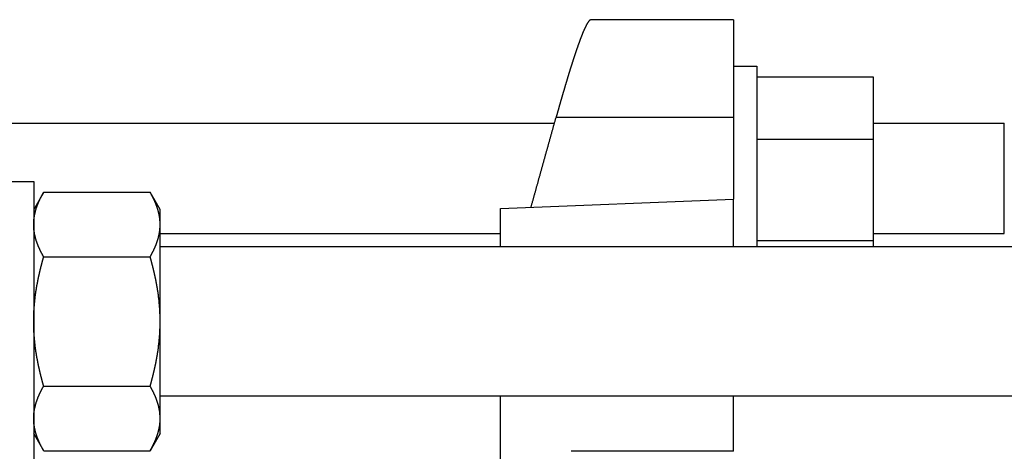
# Model space of a CAD drawing. Header units: millimetres. Extents: x -44 to 549, y 89 to 318.
# Tile 11 of 15: x 316 to 421, y 253 to 299. Entities that reach past the tile are written whole.
import ezdxf

# ---------------------------------------------------------------- set-up
doc = ezdxf.new("R2010")
doc.units = ezdxf.units.MM
doc.header["$MEASUREMENT"] = 0
doc.layers.add('16', color=7, linetype='Continuous')

msp = doc.modelspace()

# ---------------------------------------------------------------- linework, layer by layer
at = {"color": 7, "linetype": 'Continuous', "lineweight": 30}
for p, q in [((314.13, 281.97), (317.13, 281.97)), ((317.13, 281.97), (317.13, 251.97)), ((318.2, 280.82), (317.13, 278.97)), ((318.2, 280.82), (329.61, 280.82)), ((330.68, 278.97), (329.61, 280.82)), ((392.13, 274.97), (392.13, 280.08)), ((330.68, 254.97), (330.68, 278.97)), ((367.13, 274.97), (367.13, 279.08)), ((457.58, 274.97), (330.68, 274.97)), ((318.2, 273.9), (329.61, 273.9)), ((318.2, 260.04), (329.61, 260.04)), ((457.58, 258.97), (330.68, 258.97)), ((367.13, 247.28), (367.13, 258.97)), ((392.13, 253.05), (392.13, 258.97)), ((318.2, 253.11), (317.13, 254.97)), ((330.68, 254.97), (329.61, 253.11)), ((318.2, 253.11), (329.61, 253.11))]:
    msp.add_line(p, q, dxfattribs=at)
for centre, radius, start, end in [((325.48, 256.57), 5.2, 356.8831, 359.995), ((325.13, 256.61), 5.55, 350.3191, 350.8235), ((325.23, 256.6), 5.45, 350.8172, 353.8068), ((325.33, 256.59), 5.35, 353.8135, 354.7048), ((325.38, 256.58), 5.3, 354.7034, 356.5379), ((325.42, 256.58), 5.26, 356.54, 356.8874)]:
    msp.add_arc(centre, radius, start, end, dxfattribs=at)
for points, start_tangent, end_tangent in [([(317.13, 277.36), (317.13, 277.39), (317.13, 277.42), (317.13, 277.46), (317.13, 277.49), (317.13, 277.52), (317.13, 277.56), (317.13, 277.59), (317.14, 277.62), (317.14, 277.65), (317.14, 277.69), (317.14, 277.72), (317.14, 277.75), (317.15, 277.78), (317.15, 277.82), (317.15, 277.85), (317.16, 277.88), (317.16, 277.92), (317.16, 277.95), (317.17, 277.98), (317.17, 278.01), (317.17, 278.05), (317.18, 278.08), (317.18, 278.11), (317.19, 278.14), (317.19, 278.18), (317.2, 278.21), (317.2, 278.24), (317.21, 278.27), (317.22, 278.3), (317.22, 278.34), (317.23, 278.37), (317.23, 278.4), (317.24, 278.43), (317.25, 278.47), (317.25, 278.5), (317.26, 278.53), (317.27, 278.56), (317.27, 278.59), (317.28, 278.63), (317.29, 278.66), (317.3, 278.69), (317.31, 278.72), (317.31, 278.75), (317.32, 278.78), (317.33, 278.82), (317.34, 278.85), (317.35, 278.88), (317.36, 278.91), (317.37, 278.94), (317.38, 278.97), (317.39, 279), (317.39, 279.04), (317.4, 279.07), (317.41, 279.1), (317.42, 279.13), (317.44, 279.16), (317.45, 279.19), (317.46, 279.22), (317.47, 279.25), (317.48, 279.28), (317.49, 279.32), (317.5, 279.35), (317.51, 279.38), (317.52, 279.41), (317.53, 279.44), (317.55, 279.47), (317.56, 279.5), (317.57, 279.53), (317.58, 279.56), (317.59, 279.59), (317.61, 279.62), (317.62, 279.65), (317.63, 279.68), (317.64, 279.71), (317.66, 279.74), (317.67, 279.77), (317.68, 279.8), (317.7, 279.83), (317.71, 279.86), (317.72, 279.89), (317.74, 279.92), (317.75, 279.95), (317.76, 279.98), (317.78, 280.01), (317.79, 280.04), (317.8, 280.07), (317.82, 280.1), (317.83, 280.13), (317.85, 280.16), (317.86, 280.19), (317.88, 280.22), (317.89, 280.25), (317.91, 280.28), (317.92, 280.31), (317.93, 280.33), (317.95, 280.36), (317.96, 280.39), (317.98, 280.42), (318, 280.45), (318.01, 280.48), (318.03, 280.51), (318.04, 280.54), (318.06, 280.57), (318.07, 280.59), (318.09, 280.62), (318.1, 280.65), (318.12, 280.68), (318.14, 280.71), (318.15, 280.74), (318.17, 280.77), (318.19, 280.79), (318.2, 280.82)], (0.000017, 0.135834), (0.067924, 0.117597)), ([(330.45, 278.9), (330.45, 278.93), (330.44, 278.95), (330.43, 278.98), (330.42, 279), (330.42, 279.03), (330.41, 279.05), (330.4, 279.08), (330.39, 279.1), (330.38, 279.13), (330.38, 279.15), (330.37, 279.18), (330.36, 279.2), (330.35, 279.23), (330.34, 279.25), (330.33, 279.28), (330.33, 279.3), (330.32, 279.33), (330.31, 279.35), (330.3, 279.38), (330.29, 279.4), (330.28, 279.43), (330.27, 279.45), (330.26, 279.47), (330.25, 279.5), (330.24, 279.52), (330.23, 279.55), (330.22, 279.57), (330.21, 279.6), (330.2, 279.62), (330.19, 279.65), (330.18, 279.67), (330.17, 279.69), (330.16, 279.72), (330.15, 279.74), (330.14, 279.77), (330.13, 279.79), (330.12, 279.82), (330.11, 279.84), (330.1, 279.86), (330.09, 279.89), (330.08, 279.91), (330.07, 279.94), (330.06, 279.96), (330.05, 279.98), (330.03, 280.01), (330.02, 280.03), (330.01, 280.05), (330, 280.08), (329.99, 280.1), (329.98, 280.13), (329.97, 280.15), (329.96, 280.17), (329.94, 280.2), (329.93, 280.22), (329.92, 280.24), (329.91, 280.27), (329.9, 280.29), (329.88, 280.31), (329.87, 280.34), (329.86, 280.36), (329.85, 280.38), (329.84, 280.41), (329.82, 280.43), (329.81, 280.45), (329.8, 280.48), (329.79, 280.5), (329.77, 280.52), (329.76, 280.55), (329.75, 280.57), (329.74, 280.59), (329.72, 280.62), (329.71, 280.64), (329.7, 280.66), (329.69, 280.69), (329.67, 280.71), (329.66, 280.73), (329.65, 280.75), (329.63, 280.78), (329.62, 280.8), (329.61, 280.82)], (-0.030596, 0.106397), (-0.055382, 0.095895)), ([(330.68, 277.36), (330.68, 277.38), (330.68, 277.4), (330.68, 277.42), (330.68, 277.44), (330.68, 277.46), (330.68, 277.48), (330.68, 277.5), (330.68, 277.52), (330.68, 277.53), (330.68, 277.55), (330.68, 277.57), (330.67, 277.59), (330.67, 277.61), (330.67, 277.63), (330.67, 277.65), (330.67, 277.67), (330.67, 277.69), (330.67, 277.71), (330.67, 277.73), (330.66, 277.75), (330.66, 277.77), (330.66, 277.79), (330.66, 277.81), (330.66, 277.83), (330.66, 277.85), (330.65, 277.87), (330.65, 277.89), (330.65, 277.91), (330.65, 277.92), (330.65, 277.94), (330.64, 277.96), (330.64, 277.98), (330.64, 278), (330.64, 278.02), (330.63, 278.04), (330.63, 278.06), (330.63, 278.08), (330.63, 278.1), (330.62, 278.12), (330.62, 278.14), (330.62, 278.16), (330.62, 278.18), (330.61, 278.2), (330.61, 278.22), (330.61, 278.23), (330.6, 278.25), (330.6, 278.27), (330.6, 278.29), (330.59, 278.31), (330.59, 278.33), (330.59, 278.35), (330.58, 278.37), (330.58, 278.39), (330.57, 278.41), (330.57, 278.43), (330.57, 278.45), (330.56, 278.47), (330.56, 278.48), (330.55, 278.5), (330.55, 278.52), (330.55, 278.54), (330.54, 278.56), (330.54, 278.58), (330.53, 278.6), (330.53, 278.62), (330.52, 278.64), (330.52, 278.66), (330.51, 278.67), (330.51, 278.69), (330.51, 278.71), (330.5, 278.73), (330.5, 278.75), (330.49, 278.77), (330.49, 278.79), (330.48, 278.81), (330.48, 278.83), (330.47, 278.84), (330.47, 278.86), (330.46, 278.88), (330.45, 278.9)], (-0.000003, 0.082243), (-0.022721, 0.079041)), ([(318.2, 273.9), (318.19, 273.92), (318.17, 273.95), (318.15, 273.98), (318.14, 274.01), (318.12, 274.04), (318.1, 274.07), (318.09, 274.09), (318.07, 274.12), (318.06, 274.15), (318.04, 274.18), (318.03, 274.21), (318.01, 274.24), (318, 274.27), (317.98, 274.3), (317.96, 274.33), (317.95, 274.35), (317.93, 274.38), (317.92, 274.41), (317.91, 274.44), (317.89, 274.47), (317.88, 274.5), (317.86, 274.53), (317.85, 274.56), (317.83, 274.59), (317.82, 274.62), (317.8, 274.65), (317.79, 274.68), (317.78, 274.71), (317.76, 274.74), (317.75, 274.77), (317.74, 274.8), (317.72, 274.83), (317.71, 274.86), (317.7, 274.89), (317.68, 274.92), (317.67, 274.95), (317.66, 274.98), (317.64, 275.01), (317.63, 275.04), (317.62, 275.07), (317.61, 275.1), (317.59, 275.13), (317.58, 275.16), (317.57, 275.19), (317.56, 275.22), (317.55, 275.25), (317.53, 275.28), (317.52, 275.31), (317.51, 275.34), (317.5, 275.37), (317.49, 275.4), (317.48, 275.43), (317.47, 275.46), (317.46, 275.5), (317.45, 275.53), (317.44, 275.56), (317.42, 275.59), (317.41, 275.62), (317.4, 275.65), (317.39, 275.68), (317.39, 275.71), (317.38, 275.75), (317.37, 275.78), (317.36, 275.81), (317.35, 275.84), (317.34, 275.87), (317.33, 275.9), (317.32, 275.93), (317.31, 275.97), (317.31, 276), (317.3, 276.03), (317.29, 276.06), (317.28, 276.09), (317.27, 276.13), (317.27, 276.16), (317.26, 276.19), (317.25, 276.22), (317.25, 276.25), (317.24, 276.29), (317.23, 276.32), (317.23, 276.35), (317.22, 276.38), (317.22, 276.41), (317.21, 276.45), (317.2, 276.48), (317.2, 276.51), (317.19, 276.54), (317.19, 276.58), (317.18, 276.61), (317.18, 276.64), (317.17, 276.67), (317.17, 276.71), (317.17, 276.74), (317.16, 276.77), (317.16, 276.8), (317.16, 276.84), (317.15, 276.87), (317.15, 276.9), (317.15, 276.93), (317.14, 276.97), (317.14, 277), (317.14, 277.03), (317.14, 277.06), (317.14, 277.1), (317.13, 277.13), (317.13, 277.16), (317.13, 277.2), (317.13, 277.23), (317.13, 277.26), (317.13, 277.29), (317.13, 277.33), (317.13, 277.36)], (-0.067924, 0.117597), (-0.000017, 0.135834)), ([(329.61, 273.9), (329.62, 273.92), (329.64, 273.95), (329.66, 273.98), (329.67, 274.01), (329.69, 274.04), (329.7, 274.07), (329.72, 274.09), (329.74, 274.12), (329.75, 274.15), (329.77, 274.18), (329.78, 274.21), (329.8, 274.24), (329.81, 274.27), (329.83, 274.3), (329.84, 274.33), (329.86, 274.35), (329.87, 274.38), (329.89, 274.41), (329.9, 274.44), (329.92, 274.47), (329.93, 274.5), (329.95, 274.53), (329.96, 274.56), (329.98, 274.59), (329.99, 274.62), (330.01, 274.65), (330.02, 274.68), (330.03, 274.71), (330.05, 274.74), (330.06, 274.77), (330.07, 274.8), (330.09, 274.83), (330.1, 274.86), (330.11, 274.89), (330.13, 274.92), (330.14, 274.95), (330.15, 274.98), (330.17, 275.01), (330.18, 275.04), (330.19, 275.07), (330.2, 275.1), (330.22, 275.13), (330.23, 275.16), (330.24, 275.19), (330.25, 275.22), (330.26, 275.25), (330.28, 275.28), (330.29, 275.31), (330.3, 275.34), (330.31, 275.37), (330.32, 275.4), (330.33, 275.43), (330.34, 275.46), (330.35, 275.5), (330.36, 275.53), (330.37, 275.56), (330.38, 275.59), (330.39, 275.62), (330.4, 275.65), (330.41, 275.68), (330.42, 275.71), (330.43, 275.75), (330.44, 275.78), (330.45, 275.81), (330.46, 275.84), (330.47, 275.87), (330.48, 275.9), (330.49, 275.93), (330.5, 275.97), (330.5, 276), (330.51, 276.03), (330.52, 276.06), (330.53, 276.09), (330.53, 276.13), (330.54, 276.16), (330.55, 276.19), (330.56, 276.22), (330.56, 276.25), (330.57, 276.29), (330.58, 276.32), (330.58, 276.35), (330.59, 276.38), (330.59, 276.41), (330.6, 276.45), (330.61, 276.48), (330.61, 276.51), (330.62, 276.54), (330.62, 276.58), (330.63, 276.61), (330.63, 276.64), (330.63, 276.67), (330.64, 276.71), (330.64, 276.74), (330.65, 276.77), (330.65, 276.8), (330.65, 276.84), (330.66, 276.87), (330.66, 276.9), (330.66, 276.93), (330.66, 276.97), (330.67, 277), (330.67, 277.03), (330.67, 277.06), (330.67, 277.1), (330.67, 277.13), (330.68, 277.16), (330.68, 277.2), (330.68, 277.23), (330.68, 277.26), (330.68, 277.29), (330.68, 277.33), (330.68, 277.36)], (0.067924, 0.117597), (0.000017, 0.135834)), ([(317.13, 266.97), (317.13, 267.04), (317.13, 267.11), (317.13, 267.19), (317.13, 267.26), (317.13, 267.33), (317.13, 267.41), (317.14, 267.48), (317.14, 267.55), (317.14, 267.63), (317.14, 267.7), (317.15, 267.77), (317.15, 267.85), (317.15, 267.92), (317.15, 267.99), (317.16, 268.07), (317.16, 268.14), (317.17, 268.21), (317.17, 268.28), (317.18, 268.36), (317.18, 268.43), (317.19, 268.5), (317.19, 268.58), (317.2, 268.65), (317.2, 268.72), (317.21, 268.8), (317.22, 268.87), (317.22, 268.94), (317.23, 269.01), (317.24, 269.09), (317.24, 269.16), (317.25, 269.23), (317.26, 269.31), (317.27, 269.38), (317.28, 269.45), (317.29, 269.52), (317.29, 269.6), (317.3, 269.67), (317.31, 269.74), (317.32, 269.82), (317.33, 269.89), (317.34, 269.96), (317.35, 270.03), (317.36, 270.11), (317.37, 270.18), (317.38, 270.25), (317.4, 270.32), (317.41, 270.4), (317.42, 270.47), (317.43, 270.54), (317.44, 270.61), (317.45, 270.68), (317.47, 270.76), (317.48, 270.83), (317.49, 270.9), (317.51, 270.97), (317.52, 271.05), (317.53, 271.12), (317.55, 271.19), (317.56, 271.26), (317.57, 271.33), (317.59, 271.4), (317.6, 271.48), (317.62, 271.55), (317.63, 271.62), (317.65, 271.69), (317.66, 271.76), (317.68, 271.84), (317.69, 271.91), (317.71, 271.98), (317.73, 272.05), (317.74, 272.12), (317.76, 272.19), (317.77, 272.26), (317.79, 272.34), (317.81, 272.41), (317.83, 272.48), (317.84, 272.55), (317.86, 272.62), (317.88, 272.69), (317.9, 272.76), (317.91, 272.83), (317.93, 272.91), (317.95, 272.98), (317.97, 273.05), (317.99, 273.12), (318.01, 273.19), (318.02, 273.26), (318.04, 273.33), (318.06, 273.4), (318.08, 273.47), (318.1, 273.54), (318.12, 273.61), (318.14, 273.68), (318.16, 273.75), (318.18, 273.82), (318.2, 273.9)], (0.000013, 0.305738), (0.084837, 0.293756)), ([(330.68, 266.97), (330.68, 267.04), (330.68, 267.11), (330.68, 267.19), (330.68, 267.26), (330.68, 267.33), (330.67, 267.41), (330.67, 267.48), (330.67, 267.55), (330.67, 267.63), (330.67, 267.7), (330.66, 267.77), (330.66, 267.85), (330.66, 267.92), (330.65, 267.99), (330.65, 268.07), (330.65, 268.14), (330.64, 268.21), (330.64, 268.28), (330.63, 268.36), (330.63, 268.43), (330.62, 268.5), (330.62, 268.58), (330.61, 268.65), (330.61, 268.72), (330.6, 268.8), (330.59, 268.87), (330.59, 268.94), (330.58, 269.01), (330.57, 269.09), (330.56, 269.16), (330.56, 269.23), (330.55, 269.31), (330.54, 269.38), (330.53, 269.45), (330.52, 269.52), (330.52, 269.6), (330.51, 269.67), (330.5, 269.74), (330.49, 269.82), (330.48, 269.89), (330.47, 269.96), (330.46, 270.03), (330.45, 270.11), (330.44, 270.18), (330.42, 270.25), (330.41, 270.32), (330.4, 270.4), (330.39, 270.47), (330.38, 270.54), (330.37, 270.61), (330.35, 270.68), (330.34, 270.76), (330.33, 270.83), (330.32, 270.9), (330.3, 270.97), (330.29, 271.05), (330.28, 271.12), (330.26, 271.19), (330.25, 271.26), (330.24, 271.33), (330.22, 271.4), (330.21, 271.48), (330.19, 271.55), (330.18, 271.62), (330.16, 271.69), (330.15, 271.76), (330.13, 271.84), (330.12, 271.91), (330.1, 271.98), (330.08, 272.05), (330.07, 272.12), (330.05, 272.19), (330.03, 272.26), (330.02, 272.34), (330, 272.41), (329.98, 272.48), (329.97, 272.55), (329.95, 272.62), (329.93, 272.69), (329.91, 272.76), (329.9, 272.83), (329.88, 272.91), (329.86, 272.98), (329.84, 273.05), (329.82, 273.12), (329.8, 273.19), (329.78, 273.26), (329.77, 273.33), (329.75, 273.4), (329.73, 273.47), (329.71, 273.54), (329.69, 273.61), (329.67, 273.68), (329.65, 273.75), (329.63, 273.82), (329.61, 273.9)], (-0.000013, 0.305738), (-0.084837, 0.293756)), ([(318.2, 260.04), (318.18, 260.11), (318.16, 260.18), (318.14, 260.25), (318.12, 260.32), (318.1, 260.39), (318.08, 260.46), (318.06, 260.53), (318.04, 260.6), (318.02, 260.67), (318.01, 260.74), (317.99, 260.82), (317.97, 260.89), (317.95, 260.96), (317.93, 261.03), (317.91, 261.1), (317.9, 261.17), (317.88, 261.24), (317.86, 261.31), (317.84, 261.38), (317.83, 261.46), (317.81, 261.53), (317.79, 261.6), (317.77, 261.67), (317.76, 261.74), (317.74, 261.81), (317.73, 261.88), (317.71, 261.95), (317.69, 262.03), (317.68, 262.1), (317.66, 262.17), (317.65, 262.24), (317.63, 262.31), (317.62, 262.39), (317.6, 262.46), (317.59, 262.53), (317.57, 262.6), (317.56, 262.67), (317.55, 262.74), (317.53, 262.82), (317.52, 262.89), (317.51, 262.96), (317.49, 263.03), (317.48, 263.1), (317.47, 263.18), (317.45, 263.25), (317.44, 263.32), (317.43, 263.39), (317.42, 263.47), (317.41, 263.54), (317.4, 263.61), (317.38, 263.68), (317.37, 263.76), (317.36, 263.83), (317.35, 263.9), (317.34, 263.97), (317.33, 264.05), (317.32, 264.12), (317.31, 264.19), (317.3, 264.26), (317.29, 264.34), (317.29, 264.41), (317.28, 264.48), (317.27, 264.55), (317.26, 264.63), (317.25, 264.7), (317.24, 264.77), (317.24, 264.85), (317.23, 264.92), (317.22, 264.99), (317.22, 265.06), (317.21, 265.14), (317.2, 265.21), (317.2, 265.28), (317.19, 265.36), (317.19, 265.43), (317.18, 265.5), (317.18, 265.58), (317.17, 265.65), (317.17, 265.72), (317.16, 265.8), (317.16, 265.87), (317.15, 265.94), (317.15, 266.01), (317.15, 266.09), (317.15, 266.16), (317.14, 266.23), (317.14, 266.31), (317.14, 266.38), (317.14, 266.45), (317.13, 266.53), (317.13, 266.6), (317.13, 266.67), (317.13, 266.75), (317.13, 266.82), (317.13, 266.89), (317.13, 266.97)], (-0.084837, 0.293756), (-0.000013, 0.305738)), ([(329.61, 260.04), (329.63, 260.11), (329.65, 260.18), (329.67, 260.25), (329.69, 260.32), (329.71, 260.39), (329.73, 260.46), (329.75, 260.53), (329.77, 260.6), (329.78, 260.67), (329.8, 260.74), (329.82, 260.82), (329.84, 260.89), (329.86, 260.96), (329.88, 261.03), (329.9, 261.1), (329.91, 261.17), (329.93, 261.24), (329.95, 261.31), (329.97, 261.38), (329.98, 261.46), (330, 261.53), (330.02, 261.6), (330.03, 261.67), (330.05, 261.74), (330.07, 261.81), (330.08, 261.88), (330.1, 261.95), (330.12, 262.03), (330.13, 262.1), (330.15, 262.17), (330.16, 262.24), (330.18, 262.31), (330.19, 262.39), (330.21, 262.46), (330.22, 262.53), (330.24, 262.6), (330.25, 262.67), (330.26, 262.74), (330.28, 262.82), (330.29, 262.89), (330.3, 262.96), (330.32, 263.03), (330.33, 263.1), (330.34, 263.18), (330.35, 263.25), (330.37, 263.32), (330.38, 263.39), (330.39, 263.47), (330.4, 263.54), (330.41, 263.61), (330.42, 263.68), (330.44, 263.76), (330.45, 263.83), (330.46, 263.9), (330.47, 263.97), (330.48, 264.05), (330.49, 264.12), (330.5, 264.19), (330.51, 264.26), (330.52, 264.34), (330.52, 264.41), (330.53, 264.48), (330.54, 264.55), (330.55, 264.63), (330.56, 264.7), (330.56, 264.77), (330.57, 264.85), (330.58, 264.92), (330.59, 264.99), (330.59, 265.06), (330.6, 265.14), (330.61, 265.21), (330.61, 265.28), (330.62, 265.36), (330.62, 265.43), (330.63, 265.5), (330.63, 265.58), (330.64, 265.65), (330.64, 265.72), (330.65, 265.8), (330.65, 265.87), (330.65, 265.94), (330.66, 266.01), (330.66, 266.09), (330.66, 266.16), (330.67, 266.23), (330.67, 266.31), (330.67, 266.38), (330.67, 266.45), (330.67, 266.53), (330.68, 266.6), (330.68, 266.67), (330.68, 266.75), (330.68, 266.82), (330.68, 266.89), (330.68, 266.97)], (0.084837, 0.293756), (0.000013, 0.305738)), ([(317.13, 256.57), (317.13, 256.61), (317.13, 256.64), (317.13, 256.67), (317.13, 256.71), (317.13, 256.74), (317.13, 256.77), (317.13, 256.8), (317.14, 256.84), (317.14, 256.87), (317.14, 256.9), (317.14, 256.93), (317.14, 256.97), (317.15, 257), (317.15, 257.03), (317.15, 257.07), (317.16, 257.1), (317.16, 257.13), (317.16, 257.16), (317.17, 257.2), (317.17, 257.23), (317.17, 257.26), (317.18, 257.29), (317.18, 257.33), (317.19, 257.36), (317.19, 257.39), (317.2, 257.42), (317.2, 257.46), (317.21, 257.49), (317.22, 257.52), (317.22, 257.55), (317.23, 257.58), (317.23, 257.62), (317.24, 257.65), (317.25, 257.68), (317.25, 257.71), (317.26, 257.74), (317.27, 257.78), (317.27, 257.81), (317.28, 257.84), (317.29, 257.87), (317.3, 257.9), (317.31, 257.94), (317.31, 257.97), (317.32, 258), (317.33, 258.03), (317.34, 258.06), (317.35, 258.09), (317.36, 258.13), (317.37, 258.16), (317.38, 258.19), (317.39, 258.22), (317.39, 258.25), (317.4, 258.28), (317.41, 258.31), (317.42, 258.34), (317.44, 258.38), (317.45, 258.41), (317.46, 258.44), (317.47, 258.47), (317.48, 258.5), (317.49, 258.53), (317.5, 258.56), (317.51, 258.59), (317.52, 258.62), (317.53, 258.65), (317.55, 258.68), (317.56, 258.71), (317.57, 258.75), (317.58, 258.78), (317.59, 258.81), (317.61, 258.84), (317.62, 258.87), (317.63, 258.9), (317.64, 258.93), (317.66, 258.96), (317.67, 258.99), (317.68, 259.02), (317.7, 259.05), (317.71, 259.08), (317.72, 259.11), (317.74, 259.14), (317.75, 259.17), (317.76, 259.2), (317.78, 259.23), (317.79, 259.26), (317.8, 259.29), (317.82, 259.32), (317.83, 259.34), (317.85, 259.37), (317.86, 259.4), (317.88, 259.43), (317.89, 259.46), (317.91, 259.49), (317.92, 259.52), (317.93, 259.55), (317.95, 259.58), (317.96, 259.61), (317.98, 259.64), (318, 259.67), (318.01, 259.7), (318.03, 259.72), (318.04, 259.75), (318.06, 259.78), (318.07, 259.81), (318.09, 259.84), (318.1, 259.87), (318.12, 259.9), (318.14, 259.92), (318.15, 259.95), (318.17, 259.98), (318.19, 260.01), (318.2, 260.04)], (0.000017, 0.135834), (0.067924, 0.117597)), ([(330.68, 256.57), (330.68, 256.61), (330.68, 256.64), (330.68, 256.67), (330.68, 256.71), (330.68, 256.74), (330.68, 256.77), (330.67, 256.8), (330.67, 256.84), (330.67, 256.87), (330.67, 256.9), (330.67, 256.93), (330.66, 256.97), (330.66, 257), (330.66, 257.03), (330.66, 257.07), (330.65, 257.1), (330.65, 257.13), (330.65, 257.16), (330.64, 257.2), (330.64, 257.23), (330.63, 257.26), (330.63, 257.29), (330.63, 257.33), (330.62, 257.36), (330.62, 257.39), (330.61, 257.42), (330.61, 257.46), (330.6, 257.49), (330.59, 257.52), (330.59, 257.55), (330.58, 257.58), (330.58, 257.62), (330.57, 257.65), (330.56, 257.68), (330.56, 257.71), (330.55, 257.74), (330.54, 257.78), (330.53, 257.81), (330.53, 257.84), (330.52, 257.87), (330.51, 257.9), (330.5, 257.94), (330.5, 257.97), (330.49, 258), (330.48, 258.03), (330.47, 258.06), (330.46, 258.09), (330.45, 258.13), (330.44, 258.16), (330.43, 258.19), (330.42, 258.22), (330.41, 258.25), (330.4, 258.28), (330.39, 258.31), (330.38, 258.34), (330.37, 258.38), (330.36, 258.41), (330.35, 258.44), (330.34, 258.47), (330.33, 258.5), (330.32, 258.53), (330.31, 258.56), (330.3, 258.59), (330.29, 258.62), (330.28, 258.65), (330.26, 258.68), (330.25, 258.71), (330.24, 258.75), (330.23, 258.78), (330.22, 258.81), (330.2, 258.84), (330.19, 258.87), (330.18, 258.9), (330.17, 258.93), (330.15, 258.96), (330.14, 258.99), (330.13, 259.02), (330.11, 259.05), (330.1, 259.08), (330.09, 259.11), (330.07, 259.14), (330.06, 259.17), (330.05, 259.2), (330.03, 259.23), (330.02, 259.26), (330.01, 259.29), (329.99, 259.32), (329.98, 259.34), (329.96, 259.37), (329.95, 259.4), (329.93, 259.43), (329.92, 259.46), (329.9, 259.49), (329.89, 259.52), (329.87, 259.55), (329.86, 259.58), (329.84, 259.61), (329.83, 259.64), (329.81, 259.67), (329.8, 259.7), (329.78, 259.72), (329.77, 259.75), (329.75, 259.78), (329.74, 259.81), (329.72, 259.84), (329.7, 259.87), (329.69, 259.9), (329.67, 259.92), (329.66, 259.95), (329.64, 259.98), (329.62, 260.01), (329.61, 260.04)], (-0.000017, 0.135834), (-0.067924, 0.117597)), ([(317.35, 255.03), (317.35, 255.05), (317.34, 255.07), (317.34, 255.09), (317.33, 255.11), (317.33, 255.13), (317.32, 255.15), (317.32, 255.16), (317.31, 255.18), (317.31, 255.2), (317.3, 255.22), (317.3, 255.24), (317.29, 255.26), (317.29, 255.28), (317.28, 255.3), (317.28, 255.32), (317.28, 255.33), (317.27, 255.35), (317.27, 255.37), (317.26, 255.39), (317.26, 255.41), (317.25, 255.43), (317.25, 255.45), (317.25, 255.47), (317.24, 255.49), (317.24, 255.51), (317.23, 255.53), (317.23, 255.55), (317.23, 255.56), (317.22, 255.58), (317.22, 255.6), (317.22, 255.62), (317.21, 255.64), (317.21, 255.66), (317.21, 255.68), (317.2, 255.7), (317.2, 255.72), (317.2, 255.74), (317.19, 255.76), (317.19, 255.78), (317.19, 255.8), (317.18, 255.81), (317.18, 255.83), (317.18, 255.85), (317.18, 255.87), (317.17, 255.89), (317.17, 255.91), (317.17, 255.93), (317.17, 255.95), (317.16, 255.97), (317.16, 255.99), (317.16, 256.01), (317.16, 256.03), (317.16, 256.05), (317.15, 256.07), (317.15, 256.09), (317.15, 256.11), (317.15, 256.13), (317.15, 256.15), (317.15, 256.16), (317.14, 256.18), (317.14, 256.2), (317.14, 256.22), (317.14, 256.24), (317.14, 256.26), (317.14, 256.28), (317.14, 256.3), (317.14, 256.32), (317.13, 256.34), (317.13, 256.36), (317.13, 256.38), (317.13, 256.4), (317.13, 256.42), (317.13, 256.44), (317.13, 256.46), (317.13, 256.48), (317.13, 256.5), (317.13, 256.52), (317.13, 256.54), (317.13, 256.55), (317.13, 256.57)], (-0.022721, 0.079042), (-0.000003, 0.082244)), ([(329.61, 253.11), (329.63, 253.14), (329.64, 253.17), (329.66, 253.2), (329.68, 253.23), (329.69, 253.26), (329.71, 253.29), (329.73, 253.32), (329.74, 253.35), (329.76, 253.38), (329.78, 253.41), (329.79, 253.44), (329.81, 253.47), (329.82, 253.5), (329.84, 253.53), (329.86, 253.56), (329.87, 253.59), (329.89, 253.63), (329.9, 253.66), (329.92, 253.69), (329.93, 253.72), (329.95, 253.75), (329.97, 253.78), (329.98, 253.81), (330, 253.84), (330.01, 253.87), (330.02, 253.91), (330.04, 253.94), (330.05, 253.97), (330.07, 254), (330.08, 254.03), (330.1, 254.06), (330.11, 254.09), (330.12, 254.13), (330.14, 254.16), (330.15, 254.19), (330.17, 254.22), (330.18, 254.25), (330.19, 254.29), (330.21, 254.32), (330.22, 254.35), (330.23, 254.38), (330.24, 254.42), (330.26, 254.45), (330.27, 254.48), (330.28, 254.51), (330.29, 254.54), (330.31, 254.58), (330.32, 254.61), (330.33, 254.64), (330.34, 254.68), (330.35, 254.71), (330.36, 254.74), (330.37, 254.77), (330.38, 254.81), (330.4, 254.84), (330.41, 254.87), (330.42, 254.91), (330.43, 254.94), (330.44, 254.97), (330.45, 255.01), (330.46, 255.04), (330.47, 255.07), (330.47, 255.11), (330.48, 255.14), (330.49, 255.17), (330.5, 255.21), (330.51, 255.24), (330.52, 255.27), (330.53, 255.31), (330.53, 255.34), (330.54, 255.37), (330.55, 255.41), (330.56, 255.44), (330.56, 255.47), (330.57, 255.51), (330.58, 255.54), (330.58, 255.58), (330.59, 255.61), (330.6, 255.64), (330.6, 255.68)], (0.072678, 0.125809), (0.024485, 0.143283)), ([(318.2, 253.11), (318.19, 253.13), (318.18, 253.16), (318.16, 253.18), (318.15, 253.2), (318.14, 253.22), (318.12, 253.25), (318.11, 253.27), (318.1, 253.29), (318.09, 253.32), (318.07, 253.34), (318.06, 253.36), (318.05, 253.39), (318.03, 253.41), (318.02, 253.43), (318.01, 253.46), (318, 253.48), (317.99, 253.5), (317.97, 253.52), (317.96, 253.55), (317.95, 253.57), (317.94, 253.59), (317.92, 253.62), (317.91, 253.64), (317.9, 253.67), (317.89, 253.69), (317.88, 253.71), (317.87, 253.74), (317.85, 253.76), (317.84, 253.78), (317.83, 253.81), (317.82, 253.83), (317.81, 253.85), (317.8, 253.88), (317.79, 253.9), (317.77, 253.93), (317.76, 253.95), (317.75, 253.97), (317.74, 254), (317.73, 254.02), (317.72, 254.05), (317.71, 254.07), (317.7, 254.09), (317.69, 254.12), (317.68, 254.14), (317.67, 254.17), (317.66, 254.19), (317.65, 254.21), (317.64, 254.24), (317.63, 254.26), (317.62, 254.29), (317.61, 254.31), (317.6, 254.34), (317.59, 254.36), (317.58, 254.39), (317.57, 254.41), (317.56, 254.43), (317.55, 254.46), (317.54, 254.48), (317.53, 254.51), (317.52, 254.53), (317.51, 254.56), (317.5, 254.58), (317.49, 254.61), (317.48, 254.63), (317.47, 254.66), (317.47, 254.68), (317.46, 254.71), (317.45, 254.73), (317.44, 254.76), (317.43, 254.78), (317.42, 254.81), (317.42, 254.83), (317.41, 254.86), (317.4, 254.88), (317.39, 254.91), (317.38, 254.93), (317.38, 254.96), (317.37, 254.98), (317.36, 255.01), (317.35, 255.03)], (-0.055344, 0.095831), (-0.030589, 0.106379))]:
    msp.add_spline(points, degree=3, dxfattribs=dict(at, start_tangent=start_tangent, end_tangent=end_tangent))
at = {"layer": '16', "color": 7, "linetype": 'Continuous', "lineweight": 30}
for p, q in [((392.13, 299.32), (376.84, 299.32)), ((392.13, 299.32), (392.13, 280.08)), ((392.13, 294.32), (394.63, 294.32)), ((394.63, 294.32), (394.63, 274.97)), ((394.63, 293.19), (407.08, 293.19)), ((407.08, 293.19), (407.08, 274.97)), ((314.13, 288.24), (372.93, 288.24)), ((392.13, 288.82), (373.1, 288.82)), ((407.08, 288.24), (421.13, 288.24)), ((421.13, 276.4), (421.13, 288.24)), ((394.63, 286.52), (407.08, 286.52)), ((367.13, 279.08), (392.13, 280.08)), ((330.68, 276.4), (367.13, 276.4)), ((394.63, 275.64), (407.08, 275.64)), ((407.08, 276.4), (421.13, 276.4)), ((392.13, 253.05), (374.72, 253.05))]:
    msp.add_line(p, q, dxfattribs=at)
for points, start_tangent, end_tangent in [([(376.84, 299.32), (376.8, 299.3), (376.76, 299.28), (376.72, 299.26), (376.68, 299.23), (376.65, 299.2), (376.62, 299.17), (376.59, 299.13), (376.56, 299.09), (376.53, 299.05), (376.51, 299.01), (376.48, 298.97), (376.46, 298.93), (376.43, 298.89), (376.41, 298.85), (376.39, 298.81), (376.36, 298.77), (376.34, 298.73), (376.32, 298.69), (376.3, 298.65), (376.28, 298.6), (376.26, 298.56), (376.24, 298.52), (376.22, 298.48), (376.2, 298.44), (376.18, 298.39), (376.16, 298.35), (376.14, 298.31), (376.12, 298.27), (376.1, 298.22), (376.08, 298.18), (376.06, 298.14), (376.04, 298.09), (376.02, 298.05), (376.01, 298.01), (375.99, 297.97), (375.97, 297.92), (375.95, 297.88), (375.93, 297.84), (375.92, 297.79), (375.9, 297.75), (375.88, 297.71), (375.86, 297.66), (375.85, 297.62), (375.83, 297.57), (375.81, 297.53), (375.8, 297.49), (375.78, 297.44), (375.76, 297.4), (375.75, 297.36), (375.73, 297.31), (375.71, 297.27), (375.7, 297.23), (375.68, 297.18), (375.66, 297.14), (375.65, 297.09), (375.63, 297.05), (375.61, 297.01), (375.6, 296.96), (375.58, 296.92), (375.57, 296.87), (375.55, 296.83), (375.53, 296.79), (375.52, 296.74), (375.5, 296.7), (375.49, 296.65), (375.47, 296.61), (375.46, 296.57), (375.44, 296.52), (375.43, 296.48), (375.41, 296.43), (375.39, 296.39), (375.38, 296.35), (375.36, 296.3), (375.35, 296.26), (375.33, 296.21), (375.32, 296.17), (375.3, 296.12), (375.29, 296.08), (375.27, 296.04), (375.26, 295.99), (375.24, 295.95), (375.23, 295.9), (375.21, 295.86), (375.2, 295.81), (375.18, 295.77), (375.17, 295.73), (375.15, 295.68), (375.14, 295.64), (375.12, 295.59), (375.11, 295.55), (375.09, 295.5), (375.08, 295.46), (375.06, 295.41), (375.05, 295.37), (375.03, 295.33), (375.02, 295.28), (375.01, 295.24), (374.99, 295.19), (374.98, 295.15), (374.96, 295.1), (374.95, 295.06), (374.93, 295.01), (374.92, 294.97), (374.9, 294.92), (374.89, 294.88), (374.88, 294.84), (374.86, 294.79), (374.85, 294.75), (374.83, 294.7), (374.82, 294.66), (374.8, 294.61), (374.79, 294.57), (374.78, 294.52), (374.76, 294.48), (374.75, 294.43), (374.73, 294.39), (374.72, 294.35), (374.71, 294.3), (374.69, 294.26), (374.68, 294.21), (374.66, 294.17), (374.65, 294.12), (374.64, 294.08), (374.62, 294.03), (374.61, 293.99), (374.59, 293.94), (374.58, 293.9), (374.57, 293.85), (374.55, 293.81), (374.54, 293.76), (374.53, 293.72), (374.51, 293.68), (374.5, 293.63), (374.48, 293.59), (374.47, 293.54), (374.46, 293.5), (374.44, 293.45), (374.43, 293.41), (374.42, 293.36), (374.4, 293.32), (374.39, 293.27), (374.37, 293.23), (374.36, 293.18), (374.35, 293.14), (374.33, 293.09), (374.32, 293.05), (374.31, 293), (374.29, 292.96), (374.28, 292.91), (374.27, 292.87), (374.25, 292.82), (374.24, 292.78), (374.23, 292.74), (374.21, 292.69), (374.2, 292.65), (374.19, 292.6), (374.17, 292.56), (374.16, 292.51), (374.14, 292.47), (374.13, 292.42), (374.12, 292.38), (374.1, 292.33), (374.09, 292.29), (374.08, 292.24), (374.06, 292.2), (374.05, 292.15), (374.04, 292.11), (374.03, 292.06), (374.01, 292.02), (374, 291.97), (373.99, 291.93), (373.97, 291.88), (373.96, 291.84), (373.95, 291.79), (373.93, 291.75), (373.92, 291.7), (373.91, 291.66), (373.89, 291.61), (373.88, 291.57), (373.87, 291.52), (373.85, 291.48), (373.84, 291.43), (373.83, 291.39), (373.81, 291.34), (373.8, 291.3), (373.79, 291.25), (373.78, 291.21), (373.76, 291.16), (373.75, 291.12), (373.74, 291.07), (373.72, 291.03), (373.71, 290.98), (373.7, 290.94), (373.68, 290.89), (373.67, 290.85), (373.66, 290.81), (373.65, 290.76), (373.63, 290.72), (373.62, 290.67), (373.61, 290.63), (373.59, 290.58), (373.58, 290.54), (373.57, 290.49), (373.55, 290.45), (373.54, 290.4), (373.53, 290.36), (373.52, 290.31), (373.5, 290.27), (373.49, 290.22), (373.48, 290.18), (373.46, 290.13), (373.45, 290.09), (373.44, 290.04), (373.43, 290), (373.41, 289.95), (373.4, 289.91), (373.39, 289.86), (373.38, 289.82), (373.36, 289.77), (373.35, 289.73), (373.34, 289.68), (373.32, 289.64), (373.31, 289.59), (373.3, 289.55), (373.29, 289.5), (373.27, 289.46), (373.26, 289.41), (373.25, 289.37), (373.24, 289.32), (373.22, 289.28), (373.21, 289.23), (373.2, 289.18), (373.18, 289.14), (373.17, 289.09), (373.16, 289.05), (373.15, 289), (373.13, 288.96), (373.12, 288.91), (373.11, 288.87), (373.1, 288.82)], (-0.18209, -0.058619), (-0.051209, -0.183305)), ([(370.42, 279.21), (370.46, 279.36), (370.5, 279.51), (370.54, 279.66), (370.58, 279.81), (370.63, 279.96), (370.67, 280.11), (370.71, 280.26), (370.75, 280.41), (370.79, 280.56), (370.83, 280.71), (370.88, 280.86), (370.92, 281.01), (370.96, 281.16), (371, 281.31), (371.04, 281.46), (371.09, 281.61), (371.13, 281.76), (371.17, 281.91), (371.21, 282.06), (371.25, 282.21), (371.29, 282.36), (371.34, 282.51), (371.38, 282.66), (371.42, 282.82), (371.46, 282.97), (371.5, 283.12), (371.55, 283.27), (371.59, 283.42), (371.63, 283.57), (371.67, 283.72), (371.71, 283.87), (371.75, 284.02), (371.8, 284.17), (371.84, 284.32), (371.88, 284.47), (371.92, 284.62), (371.96, 284.77), (372.01, 284.92), (372.05, 285.07), (372.09, 285.22), (372.13, 285.37), (372.17, 285.52), (372.22, 285.67), (372.26, 285.82), (372.3, 285.97), (372.34, 286.12), (372.38, 286.27), (372.43, 286.42), (372.47, 286.57), (372.51, 286.72), (372.55, 286.87), (372.59, 287.02), (372.63, 287.17), (372.68, 287.32), (372.72, 287.47), (372.76, 287.62), (372.8, 287.77), (372.84, 287.92), (372.89, 288.07), (372.93, 288.22), (372.97, 288.37), (373.01, 288.52), (373.05, 288.67), (373.1, 288.82)], (0.17813, 0.641192), (0.179059, 0.640933))]:
    msp.add_spline(points, degree=3, dxfattribs=dict(at, start_tangent=start_tangent, end_tangent=end_tangent))

doc.saveas('drawing.dxf')
